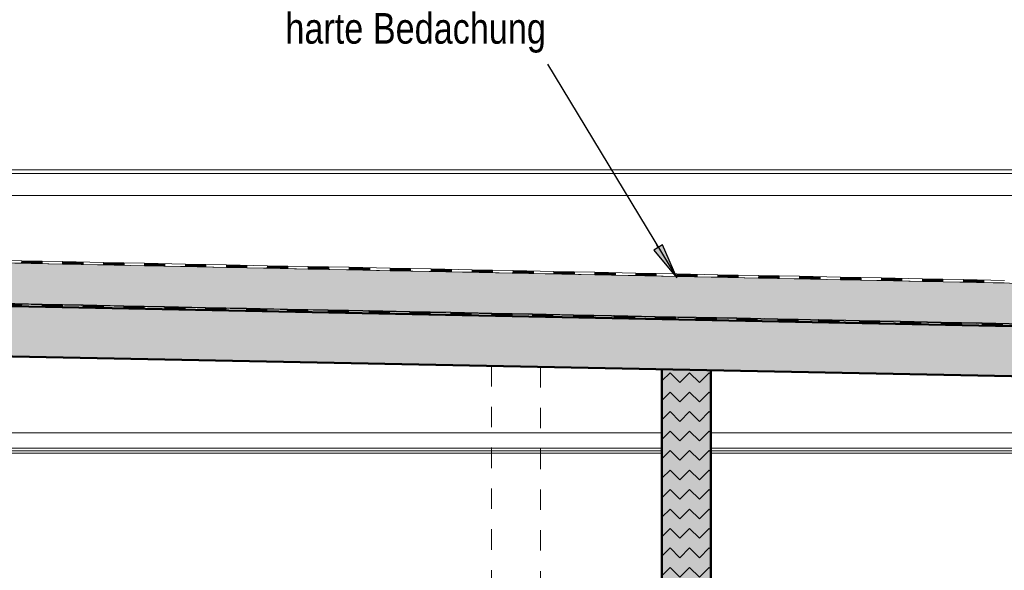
# Model space of a CAD drawing. Header units: metres. Extents: x 1314 to 1415, y -87 to -52.
# Tile 137 of 256: x 1349.71 to 1354.54, y -78.62 to -75.93. Entities that reach past the tile are written whole.
import ezdxf

# ---------------------------------------------------------------- set-up
doc = ezdxf.new("R2010")
doc.units = ezdxf.units.M
doc.header["$PDMODE"] = 65
doc.linetypes.add('AUSGEZOGEN', pattern=[0])
doc.linetypes.add('VERDECKT2_S2', pattern=[0.15, 0.1, -0.05])
for name, color, linetype, lineweight in [('XR$2$Ansicht', 1, 'AUSGEZOGEN', 50), ('XR$2$Aufkantung', 4, 'AUSGEZOGEN', 13), ('XR$2$Design', 4, 'AUSGEZOGEN', 13), ('XR$2$Wand', 1, 'AUSGEZOGEN', 50), ('XR$3$Beschriften', 4, 'AUSGEZOGEN', 13), ('XR$3$Maßlinie 1_50', 7, 'AUSGEZOGEN', 25), ('XR$3$Text 1_100', 3, 'AUSGEZOGEN', 18), ('XR$4$Muster', 4, 'AUSGEZOGEN', 13), ('XR$4$Türen', 3, 'AUSGEZOGEN', 18)]:
    doc.layers.add(name, color=color, linetype=linetype, lineweight=lineweight)
doc.styles.add('ARIAL', font='arial.ttf')
doc.dimstyles.new('DIMSTYLE_18', dxfattribs={"dimtxt": 0.175, "dimasz": 0.15, "dimexe": 0, "dimexo": 0, "dimgap": 0.0875, "dimtad": 2, "dimdec": 3, "dimrnd": 0.005, "dimzin": 4, "dimdsep": 46, "dimtxsty": 'ARIAL', "dimblk1": 'ALL_ML_KREIS', "dimblk2": 'ALL_ML_KREIS', "dimsah": 1, "dimcen": 0, "dimclrd": 3, "dimclre": 3, "dimclrt": 3, "dimadec": 0, "dimazin": 0, "dimtfac": 1, "dimtdec": 0, "dimtix": 1, "dimtmove": 2, "dimatfit": 3, "dimfxl": 0, "dimtzin": 0, "dimlwd": 0, "dimlwe": 25, "dimarcsym": 0})
doc.dimstyles.new('DIMSTYLE_3', dxfattribs={"dimtxt": 0.125, "dimasz": 0.15, "dimexe": 0, "dimexo": 0, "dimgap": 0.0625, "dimtad": 2, "dimdec": 1, "dimlfac": 100, "dimrnd": 0.5, "dimzin": 4, "dimdsep": 46, "dimtxsty": 'ARIAL', "dimblk1": 'ALL_ML_KREIS', "dimblk2": 'ALL_ML_KREIS', "dimsah": 1, "dimcen": 0, "dimclrd": 3, "dimclre": 3, "dimclrt": 3, "dimadec": 0, "dimazin": 0, "dimtfac": 1, "dimtdec": 0, "dimtix": 1, "dimtmove": 2, "dimatfit": 3, "dimfxl": 0, "dimtvp": 1.2, "dimtzin": 0, "dimlwd": 0, "dimlwe": 25, "dimarcsym": 0})
doc.dimstyles.new('DIMSTYLE_7', dxfattribs={"dimtxt": 0.125, "dimasz": 0.15, "dimexe": 0, "dimexo": 0, "dimgap": 0.0625, "dimtad": 2, "dimdec": 3, "dimrnd": 0.005, "dimzin": 4, "dimdsep": 46, "dimtxsty": 'ARIAL', "dimblk1": 'ALL_ML_KREIS', "dimblk2": 'ALL_ML_KREIS', "dimsah": 1, "dimcen": 0, "dimclrd": 3, "dimclre": 3, "dimclrt": 3, "dimadec": 0, "dimazin": 0, "dimtfac": 1, "dimtdec": 0, "dimtix": 1, "dimtmove": 2, "dimatfit": 3, "dimfxl": 0, "dimtzin": 0, "dimlwd": 0, "dimlwe": 25, "dimarcsym": 0})
doc.dimstyles.new('DIMSTYLE_9', dxfattribs={"dimtxt": 0.125, "dimasz": 0.15, "dimexe": 0, "dimexo": 0, "dimgap": 0.0625, "dimtad": 2, "dimrnd": 0.005, "dimzin": 4, "dimdsep": 46, "dimtxsty": 'ARIAL', "dimblk1": 'ALL_ML_KREIS', "dimblk2": 'ALL_ML_KREIS', "dimsah": 1, "dimcen": 0, "dimclrd": 3, "dimclre": 3, "dimclrt": 3, "dimadec": 0, "dimazin": 0, "dimtfac": 1, "dimtdec": 0, "dimtix": 1, "dimtmove": 2, "dimatfit": 3, "dimfxl": 0, "dimtzin": 0, "dimlwd": 0, "dimlwe": 25, "dimarcsym": 0})

# ---------------------------------------------------------------- blocks, each defined once
blk = doc.blocks.new('MUSTERELEMENT_49')
at = {"layer": 'XR$2$Design', "color": 4, "linetype": 'AUSGEZOGEN', "lineweight": 13, "transparency": 33554687}
for p, q in [((1349.62, -77.3285), (1349.8204, -77.3325)), ((1349.6201, -77.3235), (1349.7203, -77.3255)), ((1349.6201, -77.326), (1349.7203, -77.328)), ((1349.6202, -77.3185), (1349.7204, -77.3205)), ((1349.6202, -77.321), (1349.7204, -77.323)), ((1349.6203, -77.316), (1349.8206, -77.32)), ((1349.7205, -77.318), (1349.7202, -77.3305)), ((1349.8206, -77.32), (1349.8204, -77.3325)), ((1349.8206, -77.32), (1349.8204, -77.3325)), ((1349.8204, -77.33), (1349.9206, -77.332)), ((1349.8204, -77.3325), (1350.0207, -77.3365)), ((1349.8205, -77.325), (1349.9207, -77.327)), ((1349.8205, -77.3275), (1349.9206, -77.3295)), ((1349.8206, -77.32), (1350.0209, -77.324)), ((1349.8206, -77.3225), (1349.9207, -77.3245)), ((1349.9208, -77.322), (1349.9205, -77.3345)), ((1350.0209, -77.324), (1350.0207, -77.3365)), ((1350.0209, -77.324), (1350.0207, -77.3365)), ((1350.0207, -77.334), (1350.1209, -77.336)), ((1350.0207, -77.3365), (1350.221, -77.3405)), ((1350.0208, -77.329), (1350.121, -77.331)), ((1350.0208, -77.3315), (1350.1209, -77.3335)), ((1350.0209, -77.324), (1350.2212, -77.328)), ((1350.0209, -77.3265), (1350.121, -77.3285)), ((1350.1211, -77.326), (1350.1208, -77.3385)), ((1350.2212, -77.328), (1350.221, -77.3405)), ((1350.2212, -77.328), (1350.221, -77.3405)), ((1350.221, -77.338), (1350.3212, -77.34)), ((1350.221, -77.3405), (1350.4213, -77.3445)), ((1350.2211, -77.333), (1350.3213, -77.335)), ((1350.2211, -77.3355), (1350.3212, -77.3375)), ((1350.2212, -77.328), (1350.4215, -77.332)), ((1350.2212, -77.3305), (1350.3213, -77.3325)), ((1350.3214, -77.33), (1350.3211, -77.3425)), ((1350.4215, -77.332), (1350.4213, -77.3445)), ((1350.4215, -77.332), (1350.4213, -77.3445)), ((1350.4213, -77.342), (1350.5215, -77.344)), ((1350.4213, -77.3445), (1350.6216, -77.3485)), ((1350.4214, -77.337), (1350.5216, -77.339)), ((1350.4214, -77.3395), (1350.5215, -77.3415)), ((1350.4215, -77.332), (1350.6218, -77.336)), ((1350.4215, -77.3345), (1350.5216, -77.3365)), ((1350.5217, -77.334), (1350.5214, -77.3465)), ((1350.6218, -77.336), (1350.6216, -77.3485)), ((1350.6218, -77.336), (1350.6216, -77.3485)), ((1350.6216, -77.346), (1350.7218, -77.348)), ((1350.6216, -77.3485), (1350.8219, -77.3525)), ((1350.6217, -77.341), (1350.7219, -77.343)), ((1350.6217, -77.3435), (1350.7218, -77.3455)), ((1350.6218, -77.336), (1350.8221, -77.34)), ((1350.6218, -77.3385), (1350.7219, -77.3405)), ((1350.722, -77.338), (1350.7217, -77.3505)), ((1350.8221, -77.34), (1350.8219, -77.3525)), ((1350.8221, -77.34), (1350.8219, -77.3525)), ((1350.8219, -77.35), (1350.9221, -77.352)), ((1350.8219, -77.3525), (1351.0222, -77.3566)), ((1350.822, -77.345), (1350.9222, -77.3471)), ((1350.822, -77.3475), (1350.9221, -77.3495)), ((1350.8221, -77.34), (1351.0224, -77.3441)), ((1350.8221, -77.3425), (1350.9222, -77.3446)), ((1350.9223, -77.3421), (1350.922, -77.3545)), ((1351.0224, -77.3441), (1351.0222, -77.3566)), ((1351.0224, -77.3441), (1351.0222, -77.3566)), ((1351.0222, -77.3541), (1351.1224, -77.3561)), ((1351.0222, -77.3566), (1351.2225, -77.3606)), ((1351.0223, -77.3491), (1351.1225, -77.3511)), ((1351.0223, -77.3516), (1351.1224, -77.3536)), ((1351.0224, -77.3441), (1351.2227, -77.3481)), ((1351.0224, -77.3466), (1351.1225, -77.3486)), ((1351.1226, -77.3461), (1351.1223, -77.3586)), ((1351.2227, -77.3481), (1351.2225, -77.3606)), ((1351.2227, -77.3481), (1351.2225, -77.3606)), ((1351.2225, -77.3581), (1351.3227, -77.3601)), ((1351.2226, -77.3531), (1351.3228, -77.3551)), ((1351.2226, -77.3556), (1351.3227, -77.3576)), ((1351.2227, -77.3481), (1351.423, -77.3521)), ((1351.2227, -77.3506), (1351.3228, -77.3526)), ((1351.3229, -77.3501), (1351.3226, -77.3626)), ((1351.423, -77.3521), (1351.4228, -77.3646)), ((1351.423, -77.3521), (1351.4228, -77.3646)), ((1351.4229, -77.3571), (1351.5231, -77.3591)), ((1351.4229, -77.3596), (1351.523, -77.3616)), ((1351.423, -77.3521), (1351.6233, -77.3561)), ((1351.423, -77.3546), (1351.5231, -77.3566)), ((1351.5232, -77.3541), (1351.5229, -77.3666)), ((1351.6233, -77.3561), (1351.6231, -77.3686)), ((1351.6233, -77.3561), (1351.6231, -77.3686)), ((1351.6233, -77.3561), (1351.8237, -77.3601)), ((1351.6233, -77.3586), (1351.7234, -77.3606)), ((1351.7235, -77.3581), (1351.7232, -77.3706)), ((1351.2225, -77.3606), (1351.4228, -77.3646)), ((1351.4228, -77.3621), (1351.523, -77.3641)), ((1351.4228, -77.3646), (1351.6231, -77.3686)), ((1351.6231, -77.3661), (1351.7233, -77.3681)), ((1351.6231, -77.3686), (1351.8234, -77.3726)), ((1351.6232, -77.3611), (1351.7234, -77.3631)), ((1351.6232, -77.3636), (1351.7233, -77.3656)), ((1351.8237, -77.3601), (1351.8234, -77.3726)), ((1351.8237, -77.3601), (1351.8234, -77.3726)), ((1351.8234, -77.3726), (1352.0237, -77.3766)), ((1351.8235, -77.3676), (1351.9237, -77.3696)), ((1351.8235, -77.3701), (1351.9236, -77.3721)), ((1351.8236, -77.3626), (1351.9238, -77.3646)), ((1351.8236, -77.3651), (1351.9237, -77.3671)), ((1351.8237, -77.3601), (1352.024, -77.3641)), ((1351.9238, -77.3621), (1351.9236, -77.3746)), ((1352.024, -77.3641), (1352.0237, -77.3766)), ((1352.024, -77.3641), (1352.0237, -77.3766)), ((1352.0237, -77.3766), (1352.224, -77.3806)), ((1352.0238, -77.3716), (1352.124, -77.3736)), ((1352.0238, -77.3741), (1352.1239, -77.3761)), ((1352.0239, -77.3666), (1352.1241, -77.3686)), ((1352.0239, -77.3691), (1352.124, -77.3711)), ((1352.024, -77.3641), (1352.2243, -77.3681)), ((1352.1241, -77.3661), (1352.1239, -77.3786)), ((1352.2243, -77.3681), (1352.224, -77.3806)), ((1352.2243, -77.3681), (1352.224, -77.3806)), ((1352.224, -77.3806), (1352.4243, -77.3846)), ((1352.2241, -77.3756), (1352.3243, -77.3776)), ((1352.2241, -77.3781), (1352.3242, -77.3801)), ((1352.2242, -77.3706), (1352.3244, -77.3726)), ((1352.2242, -77.3731), (1352.3243, -77.3751)), ((1352.2243, -77.3681), (1352.4246, -77.3721)), ((1352.3244, -77.3701), (1352.3242, -77.3826)), ((1352.4246, -77.3721), (1352.4243, -77.3846)), ((1352.4246, -77.3721), (1352.4243, -77.3846)), ((1352.4243, -77.3846), (1352.6246, -77.3886)), ((1352.4244, -77.3796), (1352.5246, -77.3816)), ((1352.4244, -77.3821), (1352.5245, -77.3841)), ((1352.4245, -77.3746), (1352.5247, -77.3766)), ((1352.4245, -77.3771), (1352.5246, -77.3791)), ((1352.4246, -77.3721), (1352.6249, -77.3761)), ((1352.5247, -77.3741), (1352.5245, -77.3866)), ((1352.6249, -77.3761), (1352.6246, -77.3886)), ((1352.6249, -77.3761), (1352.6246, -77.3886)), ((1352.6246, -77.3886), (1352.8249, -77.3926)), ((1352.6247, -77.3836), (1352.7249, -77.3856)), ((1352.6247, -77.3861), (1352.7248, -77.3881)), ((1352.6248, -77.3786), (1352.725, -77.3806)), ((1352.6248, -77.3811), (1352.7249, -77.3831)), ((1352.6249, -77.3761), (1352.8252, -77.3801)), ((1352.725, -77.3781), (1352.7248, -77.3906)), ((1352.8252, -77.3801), (1352.8249, -77.3926)), ((1352.8252, -77.3801), (1352.8249, -77.3926)), ((1352.8249, -77.3926), (1353.0252, -77.3966)), ((1352.825, -77.3876), (1352.9252, -77.3896)), ((1352.825, -77.3901), (1352.9251, -77.3921)), ((1352.8251, -77.3826), (1352.9253, -77.3846)), ((1352.8251, -77.3851), (1352.9252, -77.3871)), ((1352.8252, -77.3801), (1353.0255, -77.3841)), ((1352.9253, -77.3821), (1352.9251, -77.3946)), ((1353.0255, -77.3841), (1353.0252, -77.3966)), ((1353.0255, -77.3841), (1353.0252, -77.3966)), ((1353.0252, -77.3966), (1353.2255, -77.4006)), ((1353.0253, -77.3916), (1353.1255, -77.3936)), ((1353.0253, -77.3941), (1353.1254, -77.3961)), ((1353.0254, -77.3866), (1353.1256, -77.3886)), ((1353.0254, -77.3891), (1353.1255, -77.3911)), ((1353.0255, -77.3841), (1353.2258, -77.3881)), ((1353.1256, -77.3861), (1353.1254, -77.3986)), ((1353.2258, -77.3881), (1353.2255, -77.4006)), ((1353.2258, -77.3881), (1353.2255, -77.4006)), ((1353.2255, -77.4006), (1353.4258, -77.4046)), ((1353.2256, -77.3956), (1353.3258, -77.3976)), ((1353.2256, -77.3981), (1353.3257, -77.4001)), ((1353.2257, -77.3906), (1353.3259, -77.3926)), ((1353.2257, -77.3931), (1353.3258, -77.3951)), ((1353.2258, -77.3881), (1353.4261, -77.3921)), ((1353.3259, -77.3901), (1353.3257, -77.4026)), ((1353.4261, -77.3921), (1353.4258, -77.4046)), ((1353.4261, -77.3921), (1353.4258, -77.4046)), ((1353.4258, -77.4046), (1353.6261, -77.4087)), ((1353.4259, -77.3996), (1353.5261, -77.4016)), ((1353.4259, -77.4021), (1353.526, -77.4041)), ((1353.426, -77.3946), (1353.5262, -77.3967)), ((1353.426, -77.3971), (1353.5261, -77.3992)), ((1353.4261, -77.3921), (1353.6264, -77.3962)), ((1353.5262, -77.3942), (1353.526, -77.4066)), ((1353.6264, -77.3962), (1353.6261, -77.4087)), ((1353.6264, -77.3962), (1353.6261, -77.4087)), ((1353.6262, -77.4037), (1353.7264, -77.4057)), ((1353.6262, -77.4062), (1353.7263, -77.4082)), ((1353.6263, -77.3987), (1353.7265, -77.4007)), ((1353.6263, -77.4012), (1353.7264, -77.4032)), ((1353.6264, -77.3962), (1353.8267, -77.4002)), ((1353.7265, -77.3982), (1353.7263, -77.4107)), ((1353.8267, -77.4002), (1353.8265, -77.4127)), ((1353.8267, -77.4002), (1353.8265, -77.4127)), ((1353.8266, -77.4052), (1353.9268, -77.4072)), ((1353.8266, -77.4077), (1353.9267, -77.4097)), ((1353.8267, -77.4002), (1354.027, -77.4042)), ((1353.8267, -77.4027), (1353.9268, -77.4047)), ((1353.9269, -77.4022), (1353.9266, -77.4147)), ((1354.027, -77.4042), (1354.0268, -77.4167)), ((1354.027, -77.4042), (1354.0268, -77.4167)), ((1354.027, -77.4042), (1354.2273, -77.4082)), ((1354.027, -77.4067), (1354.1271, -77.4087)), ((1354.1272, -77.4062), (1354.1269, -77.4187)), ((1353.6261, -77.4087), (1353.8265, -77.4127)), ((1353.8265, -77.4102), (1353.9267, -77.4122)), ((1353.8265, -77.4127), (1354.0268, -77.4167)), ((1354.0268, -77.4142), (1354.127, -77.4162)), ((1354.0268, -77.4167), (1354.2271, -77.4207)), ((1354.0269, -77.4092), (1354.1271, -77.4112)), ((1354.0269, -77.4117), (1354.127, -77.4137)), ((1354.2273, -77.4082), (1354.2271, -77.4207)), ((1354.2273, -77.4082), (1354.2271, -77.4207)), ((1354.2271, -77.4182), (1354.3273, -77.4202)), ((1354.2271, -77.4207), (1354.4274, -77.4247)), ((1354.2272, -77.4132), (1354.3274, -77.4152)), ((1354.2272, -77.4157), (1354.3273, -77.4177)), ((1354.2273, -77.4082), (1354.4276, -77.4122)), ((1354.2273, -77.4107), (1354.3274, -77.4127)), ((1354.3275, -77.4102), (1354.3272, -77.4227)), ((1354.4276, -77.4122), (1354.4274, -77.4247)), ((1354.4276, -77.4122), (1354.4274, -77.4247)), ((1354.4274, -77.4222), (1354.5276, -77.4242)), ((1354.4274, -77.4247), (1354.6277, -77.4287)), ((1354.4275, -77.4172), (1354.5277, -77.4192)), ((1354.4275, -77.4197), (1354.5276, -77.4217)), ((1354.4276, -77.4122), (1354.6279, -77.4162)), ((1354.4276, -77.4147), (1354.5277, -77.4167)), ((1354.5278, -77.4142), (1354.5275, -77.4267))]:
    blk.add_line(p, q, dxfattribs=at)
blk = doc.blocks.new('MUSTERELEMENT_53')
at = {"layer": 'XR$2$Design', "color": 4, "linetype": 'AUSGEZOGEN', "lineweight": 13, "transparency": 33554687}
for p, q in [((1349.5194, -77.1161), (1349.7201, -77.1201)), ((1349.5197, -77.1036), (1349.7203, -77.1076)), ((1349.7203, -77.1076), (1349.7201, -77.1201)), ((1349.7203, -77.1076), (1349.7201, -77.1201)), ((1349.7201, -77.1176), (1349.8205, -77.1196)), ((1349.7202, -77.1126), (1349.8206, -77.1146)), ((1349.7202, -77.1151), (1349.8205, -77.1171)), ((1349.7203, -77.1076), (1349.921, -77.1116)), ((1349.7203, -77.1101), (1349.8206, -77.1121)), ((1349.8207, -77.1096), (1349.8204, -77.1221)), ((1349.921, -77.1116), (1349.9208, -77.1241)), ((1349.921, -77.1116), (1349.9208, -77.1241)), ((1349.9209, -77.1166), (1350.0213, -77.1186)), ((1349.921, -77.1116), (1350.1217, -77.1156)), ((1349.921, -77.1141), (1350.0213, -77.1161)), ((1350.0214, -77.1136), (1350.0211, -77.1261)), ((1350.1217, -77.1156), (1350.1215, -77.1281)), ((1350.1217, -77.1156), (1350.1215, -77.1281)), ((1350.1217, -77.1156), (1350.3224, -77.1196)), ((1350.1217, -77.1181), (1350.222, -77.1201)), ((1350.2221, -77.1176), (1350.2218, -77.1301)), ((1349.7201, -77.1201), (1349.9208, -77.1241)), ((1349.9208, -77.1216), (1350.0212, -77.1236)), ((1349.9208, -77.1241), (1350.1215, -77.1281)), ((1349.9209, -77.1191), (1350.0212, -77.1211)), ((1350.1215, -77.1256), (1350.2219, -77.1276)), ((1350.1215, -77.1281), (1350.3221, -77.1321)), ((1350.1216, -77.1206), (1350.222, -77.1226)), ((1350.1216, -77.1231), (1350.2219, -77.1251)), ((1350.3224, -77.1196), (1350.3221, -77.1321)), ((1350.3224, -77.1196), (1350.3221, -77.1321)), ((1350.3221, -77.1321), (1350.5228, -77.1361)), ((1350.3222, -77.1271), (1350.4226, -77.1291)), ((1350.3222, -77.1296), (1350.4225, -77.1316)), ((1350.3223, -77.1221), (1350.4227, -77.1241)), ((1350.3223, -77.1246), (1350.4226, -77.1266)), ((1350.3224, -77.1196), (1350.5231, -77.1236)), ((1350.4227, -77.1216), (1350.4225, -77.1341)), ((1350.5231, -77.1236), (1350.5228, -77.1361)), ((1350.5231, -77.1236), (1350.5228, -77.1361)), ((1350.5228, -77.1361), (1350.7235, -77.1401)), ((1350.5229, -77.1311), (1350.6233, -77.1331)), ((1350.5229, -77.1336), (1350.6232, -77.1356)), ((1350.523, -77.1261), (1350.6234, -77.1281)), ((1350.523, -77.1286), (1350.6233, -77.1306)), ((1350.5231, -77.1236), (1350.7238, -77.1276)), ((1350.6234, -77.1256), (1350.6232, -77.1381)), ((1350.7238, -77.1276), (1350.7235, -77.1401)), ((1350.7238, -77.1276), (1350.7235, -77.1401)), ((1350.7235, -77.1401), (1350.9242, -77.1442)), ((1350.7236, -77.1351), (1350.824, -77.1371)), ((1350.7236, -77.1376), (1350.8239, -77.1396)), ((1350.7237, -77.1301), (1350.8241, -77.1321)), ((1350.7237, -77.1326), (1350.824, -77.1346)), ((1350.7238, -77.1276), (1350.9244, -77.1317)), ((1350.8241, -77.1296), (1350.8239, -77.1421)), ((1350.9244, -77.1317), (1350.9242, -77.1442)), ((1350.9244, -77.1317), (1350.9242, -77.1442)), ((1350.9242, -77.1417), (1351.0246, -77.1437)), ((1350.9242, -77.1442), (1351.1249, -77.1482)), ((1350.9243, -77.1367), (1351.0247, -77.1387)), ((1350.9243, -77.1392), (1351.0246, -77.1412)), ((1350.9244, -77.1317), (1351.1251, -77.1357)), ((1350.9244, -77.1342), (1351.0247, -77.1362)), ((1351.0248, -77.1337), (1351.0245, -77.1462)), ((1351.1251, -77.1357), (1351.1249, -77.1482)), ((1351.1251, -77.1357), (1351.1249, -77.1482)), ((1351.1249, -77.1457), (1351.2253, -77.1477)), ((1351.1249, -77.1482), (1351.3256, -77.1522)), ((1351.125, -77.1407), (1351.2254, -77.1427)), ((1351.125, -77.1432), (1351.2253, -77.1452)), ((1351.1251, -77.1357), (1351.3258, -77.1397)), ((1351.1251, -77.1382), (1351.2254, -77.1402)), ((1351.2255, -77.1377), (1351.2252, -77.1502)), ((1351.3258, -77.1397), (1351.3256, -77.1522)), ((1351.3258, -77.1397), (1351.3256, -77.1522)), ((1351.3256, -77.1497), (1351.426, -77.1517)), ((1351.3256, -77.1522), (1351.5262, -77.1562)), ((1351.3257, -77.1447), (1351.4261, -77.1467)), ((1351.3257, -77.1472), (1351.426, -77.1492)), ((1351.3258, -77.1397), (1351.5265, -77.1437)), ((1351.3258, -77.1422), (1351.4261, -77.1442)), ((1351.4262, -77.1417), (1351.4259, -77.1542)), ((1351.5265, -77.1437), (1351.5262, -77.1562)), ((1351.5265, -77.1437), (1351.5262, -77.1562)), ((1351.5262, -77.1562), (1351.7269, -77.1602)), ((1351.5263, -77.1512), (1351.6267, -77.1532)), ((1351.5263, -77.1537), (1351.6266, -77.1557)), ((1351.5264, -77.1462), (1351.6268, -77.1482)), ((1351.5264, -77.1487), (1351.6267, -77.1507)), ((1351.5265, -77.1437), (1351.7272, -77.1477)), ((1351.6268, -77.1457), (1351.6266, -77.1582)), ((1351.7272, -77.1477), (1351.7269, -77.1602)), ((1351.7272, -77.1477), (1351.7269, -77.1602)), ((1351.7269, -77.1602), (1351.9276, -77.1642)), ((1351.727, -77.1552), (1351.8274, -77.1572)), ((1351.727, -77.1577), (1351.8273, -77.1597)), ((1351.7271, -77.1502), (1351.8275, -77.1522)), ((1351.7271, -77.1527), (1351.8274, -77.1547)), ((1351.7272, -77.1477), (1351.9279, -77.1517)), ((1351.8275, -77.1497), (1351.8273, -77.1622)), ((1351.9279, -77.1517), (1351.9276, -77.1642)), ((1351.9279, -77.1517), (1351.9276, -77.1642)), ((1351.9276, -77.1642), (1352.1283, -77.1682)), ((1351.9277, -77.1592), (1352.0281, -77.1612)), ((1351.9277, -77.1617), (1352.028, -77.1637)), ((1351.9278, -77.1542), (1352.0282, -77.1562)), ((1351.9278, -77.1567), (1352.0281, -77.1587)), ((1351.9279, -77.1517), (1352.1285, -77.1557)), ((1352.0282, -77.1537), (1352.028, -77.1662)), ((1352.1285, -77.1557), (1352.1283, -77.1682)), ((1352.1285, -77.1557), (1352.1283, -77.1682)), ((1352.1283, -77.1657), (1352.2287, -77.1677)), ((1352.1284, -77.1607), (1352.2288, -77.1627)), ((1352.1284, -77.1632), (1352.2287, -77.1652)), ((1352.1285, -77.1557), (1352.3292, -77.1598)), ((1352.1285, -77.1582), (1352.2288, -77.1602)), ((1352.2289, -77.1577), (1352.2286, -77.1702)), ((1352.3292, -77.1598), (1352.329, -77.1722)), ((1352.3292, -77.1598), (1352.329, -77.1722)), ((1352.3291, -77.1648), (1352.4295, -77.1668)), ((1352.3292, -77.1598), (1352.5299, -77.1638)), ((1352.3292, -77.1623), (1352.4295, -77.1643)), ((1352.4296, -77.1618), (1352.4293, -77.1743)), ((1352.5299, -77.1638), (1352.5297, -77.1763)), ((1352.5299, -77.1638), (1352.5297, -77.1763)), ((1352.5299, -77.1638), (1352.7306, -77.1678)), ((1352.5299, -77.1663), (1352.6302, -77.1683)), ((1352.6303, -77.1658), (1352.63, -77.1783)), ((1352.1283, -77.1682), (1352.329, -77.1722)), ((1352.329, -77.1697), (1352.4294, -77.1718)), ((1352.329, -77.1722), (1352.5297, -77.1763)), ((1352.3291, -77.1672), (1352.4294, -77.1693)), ((1352.5297, -77.1738), (1352.6301, -77.1758)), ((1352.5297, -77.1763), (1352.7303, -77.1803)), ((1352.5298, -77.1688), (1352.6302, -77.1708)), ((1352.5298, -77.1713), (1352.6301, -77.1733)), ((1352.7306, -77.1678), (1352.7303, -77.1803)), ((1352.7306, -77.1678), (1352.7303, -77.1803)), ((1352.7303, -77.1803), (1352.931, -77.1843)), ((1352.7304, -77.1753), (1352.8308, -77.1773)), ((1352.7304, -77.1778), (1352.8307, -77.1798)), ((1352.7305, -77.1703), (1352.8309, -77.1723)), ((1352.7305, -77.1728), (1352.8308, -77.1748)), ((1352.7306, -77.1678), (1352.9313, -77.1718)), ((1352.8309, -77.1698), (1352.8307, -77.1823)), ((1352.9313, -77.1718), (1352.931, -77.1843)), ((1352.9313, -77.1718), (1352.931, -77.1843)), ((1352.931, -77.1843), (1353.1317, -77.1883)), ((1352.9311, -77.1793), (1353.0315, -77.1813)), ((1352.9311, -77.1818), (1353.0314, -77.1838)), ((1352.9312, -77.1743), (1353.0316, -77.1763)), ((1352.9312, -77.1768), (1353.0315, -77.1788)), ((1352.9313, -77.1718), (1353.132, -77.1758)), ((1353.0316, -77.1738), (1353.0314, -77.1863)), ((1353.132, -77.1758), (1353.1317, -77.1883)), ((1353.132, -77.1758), (1353.1317, -77.1883)), ((1353.1317, -77.1883), (1353.3324, -77.1923)), ((1353.1318, -77.1833), (1353.2322, -77.1853)), ((1353.1318, -77.1858), (1353.2321, -77.1878)), ((1353.1319, -77.1783), (1353.2323, -77.1803)), ((1353.1319, -77.1808), (1353.2322, -77.1828)), ((1353.132, -77.1758), (1353.3326, -77.1798)), ((1353.2323, -77.1778), (1353.2321, -77.1903)), ((1353.3326, -77.1798), (1353.3324, -77.1923)), ((1353.3326, -77.1798), (1353.3324, -77.1923)), ((1353.3324, -77.1898), (1353.4328, -77.1918)), ((1353.3324, -77.1923), (1353.5331, -77.1963)), ((1353.3325, -77.1848), (1353.4329, -77.1868)), ((1353.3325, -77.1873), (1353.4328, -77.1893)), ((1353.3326, -77.1798), (1353.5333, -77.1838)), ((1353.3326, -77.1823), (1353.4329, -77.1843)), ((1353.433, -77.1818), (1353.4327, -77.1943)), ((1353.5333, -77.1838), (1353.5331, -77.1963)), ((1353.5333, -77.1838), (1353.5331, -77.1963)), ((1353.5331, -77.1938), (1353.6335, -77.1958)), ((1353.5331, -77.1963), (1353.7338, -77.2003)), ((1353.5332, -77.1888), (1353.6336, -77.1908)), ((1353.5332, -77.1913), (1353.6335, -77.1933)), ((1353.5333, -77.1838), (1353.734, -77.1878)), ((1353.5333, -77.1863), (1353.6336, -77.1883)), ((1353.6337, -77.1858), (1353.6334, -77.1983)), ((1353.734, -77.1878), (1353.7338, -77.2003)), ((1353.734, -77.1878), (1353.7338, -77.2003)), ((1353.7338, -77.1978), (1353.8342, -77.1999)), ((1353.7338, -77.2003), (1353.9344, -77.2044)), ((1353.7339, -77.1928), (1353.8343, -77.1949)), ((1353.7339, -77.1953), (1353.8342, -77.1974)), ((1353.734, -77.1878), (1353.9347, -77.1919)), ((1353.734, -77.1903), (1353.8343, -77.1924)), ((1353.8344, -77.1899), (1353.8341, -77.2024)), ((1353.9347, -77.1919), (1353.9344, -77.2044)), ((1353.9347, -77.1919), (1353.9344, -77.2044)), ((1353.9344, -77.2044), (1354.1351, -77.2084)), ((1353.9345, -77.1994), (1354.0349, -77.2014)), ((1353.9345, -77.2019), (1354.0348, -77.2039)), ((1353.9346, -77.1944), (1354.035, -77.1964)), ((1353.9346, -77.1969), (1354.0349, -77.1989)), ((1353.9347, -77.1919), (1354.1354, -77.1959)), ((1354.035, -77.1939), (1354.0348, -77.2064)), ((1354.1354, -77.1959), (1354.1351, -77.2084)), ((1354.1354, -77.1959), (1354.1351, -77.2084)), ((1354.1351, -77.2084), (1354.3358, -77.2124)), ((1354.1352, -77.2034), (1354.2356, -77.2054)), ((1354.1352, -77.2059), (1354.2355, -77.2079)), ((1354.1353, -77.1984), (1354.2357, -77.2004)), ((1354.1353, -77.2009), (1354.2356, -77.2029)), ((1354.1354, -77.1959), (1354.3361, -77.1999)), ((1354.2357, -77.1979), (1354.2355, -77.2104)), ((1354.3361, -77.1999), (1354.3358, -77.2124)), ((1354.3361, -77.1999), (1354.3358, -77.2124)), ((1354.3358, -77.2124), (1354.5365, -77.2164)), ((1354.3359, -77.2074), (1354.4363, -77.2094)), ((1354.3359, -77.2099), (1354.4362, -77.2119)), ((1354.336, -77.2024), (1354.4364, -77.2044)), ((1354.336, -77.2049), (1354.4363, -77.2069)), ((1354.3361, -77.1999), (1354.5367, -77.2039)), ((1354.4364, -77.2019), (1354.4362, -77.2144))]:
    blk.add_line(p, q, dxfattribs=at)
blk = doc.blocks.new('ALL_ML_KREIS')
at = {"color": 0, "linetype": 'ByBlock', "lineweight": -2}
for p, q in [((0, -0.5), (0, 0.5)), ((-1, 0), (0.5, 0))]:
    blk.add_line(p, q, dxfattribs=at)
blk.add_circle((0, 0), 0.15, dxfattribs=at)
blk = doc.blocks.new('*D110')
at = {"layer": 'DEFPOINTS', "color": 3, "linetype": 'AUSGEZOGEN', "lineweight": 25, "transparency": 33554687}
for p in [(1358.4732, -77.3937), (1338.3582, -77.8099), (1338.3582, -84.3412)]:
    blk.add_point(p, dxfattribs=at)
at = {"layer": 'XR$3$Maßlinie 1_50', "color": 3, "linetype": 'AUSGEZOGEN', "lineweight": -2, "transparency": 33554687}
for p, q in [((1338.3582, -84.0412), (1338.3582, -84.3412)), ((1358.4732, -84.0412), (1358.4732, -84.3412)), ((1338.3582, -84.3412), (1358.4732, -84.3412))]:
    blk.add_line(p, q, dxfattribs=at)
at = {"layer": 'XR$3$Maßlinie 1_50', "color": 3, "linetype": 'AUSGEZOGEN', "lineweight": 25, "transparency": 33554687, "xscale": 0.15, "yscale": 0.15, "zscale": 0.15, "rotation": 180}
blk.add_blockref('ALL_ML_KREIS', (1338.3582, -84.3412), dxfattribs=at)
at = {"layer": 'XR$3$Maßlinie 1_50', "color": 3, "linetype": 'AUSGEZOGEN', "lineweight": 25, "transparency": 33554687, "xscale": 0.15, "yscale": 0.15, "zscale": 0.15}
blk.add_blockref('ALL_ML_KREIS', (1358.4732, -84.3412), dxfattribs=at)
at = {"layer": 'XR$3$Maßlinie 1_50', "color": 3, "linetype": 'AUSGEZOGEN', "lineweight": 25, "transparency": 33554687, "insert": (1348.4387, -84.2007), "char_height": 0.175, "width": 1.05, "attachment_point": 5, "style": 'ARIAL'}
blk.add_mtext('\\A1;{\\fArial|i0|b1;\\A1;{20.11\\H0.115500;\\S5^ ;}}', dxfattribs=at)
blk = doc.blocks.new('*D148')
at = {"layer": 'DEFPOINTS', "color": 3, "linetype": 'AUSGEZOGEN', "lineweight": 25, "transparency": 33554687}
for p in [(1345.0982, -77.4459), (1352.8582, -77.5461), (1345.0982, -83.1268)]:
    blk.add_point(p, dxfattribs=at)
at = {"layer": 'XR$3$Maßlinie 1_50', "color": 3, "linetype": 'AUSGEZOGEN', "lineweight": -2, "transparency": 33554687}
for p, q in [((1345.0982, -82.8268), (1345.0982, -83.1268)), ((1352.8582, -82.8268), (1352.8582, -83.1268)), ((1345.0982, -83.1268), (1352.8582, -83.1268))]:
    blk.add_line(p, q, dxfattribs=at)
at = {"layer": 'XR$3$Maßlinie 1_50', "color": 3, "linetype": 'AUSGEZOGEN', "lineweight": 25, "transparency": 33554687, "xscale": 0.15, "yscale": 0.15, "zscale": 0.15, "rotation": 180}
blk.add_blockref('ALL_ML_KREIS', (1345.0982, -83.1268), dxfattribs=at)
at = {"layer": 'XR$3$Maßlinie 1_50', "color": 3, "linetype": 'AUSGEZOGEN', "lineweight": 25, "transparency": 33554687, "xscale": 0.15, "yscale": 0.15, "zscale": 0.15}
blk.add_blockref('ALL_ML_KREIS', (1352.8582, -83.1268), dxfattribs=at)
at = {"layer": 'XR$3$Maßlinie 1_50', "color": 3, "linetype": 'AUSGEZOGEN', "lineweight": 25, "transparency": 33554687, "insert": (1348.9872, -83.0122), "char_height": 0.125, "width": 0.5, "attachment_point": 5, "style": 'ARIAL'}
blk.add_mtext('\\A1;{\\A1;{7.76\\H0.082500;\\S^ ;}}', dxfattribs=at)
blk = doc.blocks.new('*D149')
at = {"layer": 'DEFPOINTS', "color": 3, "linetype": 'AUSGEZOGEN', "lineweight": 25, "transparency": 33554687}
for p in [(1353.0982, -77.449), (1352.8582, -77.5461), (1352.8582, -83.1268)]:
    blk.add_point(p, dxfattribs=at)
at = {"layer": 'XR$3$Maßlinie 1_50', "color": 3, "linetype": 'AUSGEZOGEN', "lineweight": -2, "transparency": 33554687}
for p, q in [((1352.8582, -82.8268), (1352.8582, -83.1268)), ((1353.0982, -82.8268), (1353.0982, -83.1268)), ((1352.8582, -83.1268), (1353.0982, -83.1268))]:
    blk.add_line(p, q, dxfattribs=at)
at = {"layer": 'XR$3$Maßlinie 1_50', "color": 3, "linetype": 'AUSGEZOGEN', "lineweight": 25, "transparency": 33554687, "xscale": 0.15, "yscale": 0.15, "zscale": 0.15, "rotation": 180}
blk.add_blockref('ALL_ML_KREIS', (1352.8582, -83.1268), dxfattribs=at)
at = {"layer": 'XR$3$Maßlinie 1_50', "color": 3, "linetype": 'AUSGEZOGEN', "lineweight": 25, "transparency": 33554687, "xscale": 0.15, "yscale": 0.15, "zscale": 0.15}
blk.add_blockref('ALL_ML_KREIS', (1353.0982, -83.1268), dxfattribs=at)
at = {"layer": 'XR$3$Maßlinie 1_50', "color": 3, "linetype": 'AUSGEZOGEN', "lineweight": 25, "transparency": 33554687, "insert": (1352.9728, -83.0143), "char_height": 0.125, "width": 0.5, "attachment_point": 5, "style": 'ARIAL'}
blk.add_mtext('\\A1;{\\A1;{24\\H0.082500;\\S^ ;}}', dxfattribs=at)
blk = doc.blocks.new('*D150')
at = {"layer": 'DEFPOINTS', "color": 3, "linetype": 'AUSGEZOGEN', "lineweight": 25, "transparency": 33554687}
for p in [(1353.0982, -77.449), (1358.2332, -78.5768), (1353.0982, -83.1268)]:
    blk.add_point(p, dxfattribs=at)
at = {"layer": 'XR$3$Maßlinie 1_50', "color": 3, "linetype": 'AUSGEZOGEN', "lineweight": -2, "transparency": 33554687}
for p, q in [((1353.0982, -82.8268), (1353.0982, -83.1268)), ((1358.2332, -82.8268), (1358.2332, -83.1268)), ((1353.0982, -83.1268), (1358.2332, -83.1268))]:
    blk.add_line(p, q, dxfattribs=at)
at = {"layer": 'XR$3$Maßlinie 1_50', "color": 3, "linetype": 'AUSGEZOGEN', "lineweight": 25, "transparency": 33554687, "xscale": 0.15, "yscale": 0.15, "zscale": 0.15, "rotation": 180}
blk.add_blockref('ALL_ML_KREIS', (1353.0982, -83.1268), dxfattribs=at)
at = {"layer": 'XR$3$Maßlinie 1_50', "color": 3, "linetype": 'AUSGEZOGEN', "lineweight": 25, "transparency": 33554687, "xscale": 0.15, "yscale": 0.15, "zscale": 0.15}
blk.add_blockref('ALL_ML_KREIS', (1358.2332, -83.1268), dxfattribs=at)
at = {"layer": 'XR$3$Maßlinie 1_50', "color": 3, "linetype": 'AUSGEZOGEN', "lineweight": 25, "transparency": 33554687, "insert": (1355.6874, -83.0121), "char_height": 0.125, "width": 0.625, "attachment_point": 5, "style": 'ARIAL'}
blk.add_mtext('\\A1;{\\A1;{5.13\\H0.082500;\\S5^ ;}}', dxfattribs=at)

msp = doc.modelspace()

# ---------------------------------------------------------------- hatches: boundary and pattern name
at = {"linetype": 'AUSGEZOGEN', "lineweight": 13, "true_color": 0xffdd96, "transparency": 33554687}
msp.add_hatch(color=41, dxfattribs=at).paths.add_polyline_path([(1353.0982, -77.6449), (1352.8582, -77.6402), (1352.8582, -79.1561), (1353.0982, -79.1561)])
at = {"layer": 'XR$3$Beschriften', "linetype": 'AUSGEZOGEN', "lineweight": 25, "transparency": 33554687}
msp.add_hatch(color=7, dxfattribs=at).paths.add_polyline_path([(1352.819, -77.0551), (1352.931, -77.1918), (1352.8618, -77.0292)])
at = {"layer": 'XR$4$Muster', "linetype": 'AUSGEZOGEN', "lineweight": 13, "transparency": 33554687}
h = msp.add_hatch(dxfattribs=at)
h.set_pattern_fill('MUSTER', color=4, scale=0.1125, angle=45, style=0, pattern_type=2)
h.set_pattern_definition([(45, (-3e-17, 0.3182), (-1e-17, 0.159099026), [0.1125, -0.1125]), (135, (-3e-17, 0.3182), (-0.159099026, 1e-17), [0.1125, -0.1125])])
h.paths.add_polyline_path([(1338.5981, -77.1084), (1338.5982, -76.7946), (1338.3582, -76.7946), (1338.3582, -77.3536), (1358.4732, -77.7511), (1358.4732, -76.7946), (1358.2332, -76.7946), (1358.2332, -77.5011)], flags=0)
h = msp.add_hatch(dxfattribs=at)
h.set_pattern_fill('MUSTER', color=52, scale=0.0675, style=0, pattern_type=2)
h.set_pattern_definition([(0, (0.135, 0.135), (0.0675, 0.0675), [0.0675, -0.0675]), (90, (0.135, 0.135), (-0.0675, 0.0675), [0.0675, -0.0675])])
h.paths.add_polyline_path([(1338.6825, -76.8993), (1338.6832, -77.1001), (1358.1482, -77.4894), (1358.1482, -77.2894)], flags=0)
h = msp.add_hatch(dxfattribs=at)
h.set_pattern_fill('MUSTER', color=4, scale=0.0675, angle=45, style=0, pattern_type=2)
h.set_pattern_definition([(45, (-1e-17, 0.19092), (-7e-18, 0.0954594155), [0.0675, -0.0675]), (135, (-1e-17, 0.19092), (-0.0954594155, 7e-18), [0.0675, -0.0675])])
h.paths.add_polyline_path([(1353.0982, -79.1561), (1353.0982, -77.6449), (1352.8582, -77.6402), (1352.8582, -79.1561)], flags=0)

# ---------------------------------------------------------------- linework, layer by layer
at = {"layer": 'XR$2$Ansicht', "color": 3, "linetype": 'AUSGEZOGEN', "lineweight": 13, "transparency": 33554687}
for p, q in [((1352.8582, -77.9511), (1345.0982, -77.9511)), ((1358.2332, -77.9511), (1353.0982, -77.9511)), ((1352.8582, -78.0261), (1345.0982, -78.0261)), ((1358.2332, -78.0261), (1353.0982, -78.0261)), ((1352.8582, -78.0386), (1345.0982, -78.0386)), ((1352.8582, -78.0511), (1345.0982, -78.0511)), ((1358.2332, -78.0386), (1353.0982, -78.0386)), ((1358.2332, -78.0511), (1353.0982, -78.0511))]:
    msp.add_line(p, q, dxfattribs=at)
at = {"layer": 'XR$2$Aufkantung', "color": 4, "linetype": 'AUSGEZOGEN', "lineweight": 13, "transparency": 33554687}
for p, q in [((1358.6832, -76.6612), (1338.1394, -76.6612)), ((1358.1032, -76.6804), (1338.7194, -76.6804)), ((1358.1032, -76.7882), (1338.7194, -76.7882))]:
    msp.add_line(p, q, dxfattribs=at)
at = {"layer": 'XR$2$Wand', "color": 52, "linetype": 'AUSGEZOGEN', "lineweight": 13, "transparency": 33554687}
msp.add_line((1338.5942, -77.0983), (1358.2332, -77.4911), dxfattribs=at)
at = {"layer": 'XR$2$Wand', "color": 1, "linetype": 'AUSGEZOGEN', "lineweight": 50, "transparency": 33554687}
for p, q in [((1338.5981, -77.1084), (1358.2332, -77.5011)), ((1338.3582, -77.3536), (1358.4732, -77.7511)), ((1352.8582, -77.6402), (1352.8582, -79.1561)), ((1353.0982, -77.6449), (1353.0982, -79.1561))]:
    msp.add_line(p, q, dxfattribs=at)
at = {"layer": 'XR$2$Wand', "color": 52, "linetype": 'VERDECKT2_S2', "lineweight": 13, "transparency": 33554687}
for p, q in [((1352.0232, -77.6237), (1352.0232, -80.1989)), ((1352.2632, -77.6284), (1352.2632, -81.2861))]:
    msp.add_line(p, q, dxfattribs=at)
at = {"layer": 'XR$3$Beschriften', "color": 7, "linetype": 'AUSGEZOGEN', "lineweight": 25, "transparency": 33554687}
for p, q in [((1352.2968, -76.1437), (1352.931, -77.1918)), ((1352.8618, -77.0292), (1352.819, -77.0551)), ((1352.819, -77.0551), (1352.931, -77.1918)), ((1352.8404, -77.0421), (1352.8339, -77.0314)), ((1352.931, -77.1918), (1352.8618, -77.0292)), ((1352.931, -77.1918), (1352.931, -77.1918)), ((1352.931, -77.1918), (1352.931, -77.1918)), ((1352.931, -77.1918), (1352.931, -77.1918))]:
    msp.add_line(p, q, dxfattribs=at)
at = {"layer": 'XR$4$Türen', "color": 52, "linetype": 'AUSGEZOGEN', "lineweight": 13, "transparency": 33554687}
msp.add_line((1338.5982, -76.8984), (1358.1569, -77.2895), dxfattribs=at)

# ---------------------------------------------------------------- block references
at = {"layer": 'XR$2$Design', "color": 4, "linetype": 'AUSGEZOGEN', "lineweight": 13, "transparency": 33554687}
for name in ['MUSTERELEMENT_53', 'MUSTERELEMENT_49']:
    msp.add_blockref(name, (0, 0), dxfattribs=at)

# ---------------------------------------------------------------- texts
at = {"layer": 'XR$3$Text 1_100', "color": 3, "linetype": 'AUSGEZOGEN', "lineweight": 25, "transparency": 33554687, "insert": (1351.0128, -76.0887), "char_height": 0.15, "width": 1.34431, "attachment_point": 7, "style": 'ARIAL'}
msp.add_mtext('\\W0.80;harte Bedachung', dxfattribs=at)

# ---------------------------------------------------------------- dimensions: what is measured, and where the dimension line sits
at = {"layer": 'XR$3$Maßlinie 1_50', "color": 3, "linetype": 'AUSGEZOGEN', "lineweight": 25, "transparency": 33554687}
for base, p1, p2, dimstyle, picture, middle in [((1358.4732, -84.3412), (1338.3582, -84.0412), (1358.4732, -84.0412), 'DIMSTYLE_18', '*D110', (1348.4387, -84.2007)), ((1352.8582, -83.1268), (1345.0982, -82.8268), (1352.8582, -82.8268), 'DIMSTYLE_9', '*D148', (1348.9872, -83.0122)), ((1353.0982, -83.1268), (1352.8582, -82.8268), (1353.0982, -82.8268), 'DIMSTYLE_3', '*D149', (1352.9728, -83.0143)), ((1358.2332, -83.1268), (1353.0982, -82.8268), (1358.2332, -82.8268), 'DIMSTYLE_7', '*D150', (1355.6874, -83.0121))]:
    dim = msp.add_linear_dim(base=base, p1=p1, p2=p2, dimstyle=dimstyle, override={"dimpost": '<>', "dimclrd": 3, "dimclre": 3, "dimclrt": 3, "dimlwd": 0, "dimlwe": 25}, dxfattribs=at)
    dim.commit()
    dim.dimension.update_dxf_attribs({"geometry": picture, "text_midpoint": middle, "dimtype": 160})

doc.saveas('drawing.dxf')
